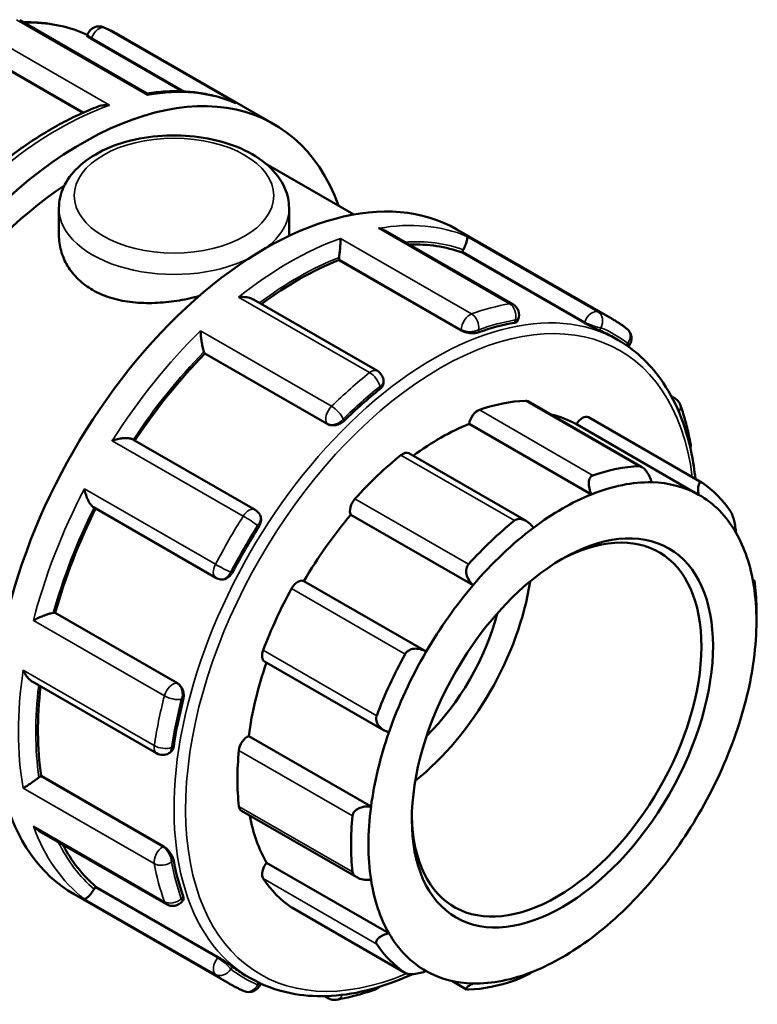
# Model space of a CAD drawing. Header units: millimetres. Extents: x -1 to 901, y -367 to 731.
# Tile 11 of 11: x 756 to 869, y 579 to 731. Entities that reach past the tile are written whole.
import ezdxf

# ---------------------------------------------------------------- set-up
doc = ezdxf.new("R2010")
doc.units = ezdxf.units.MM
doc.layers.add('Visible (ANSI)', color=7, linetype='Continuous', lineweight=50)
doc.layers.add('Visible Narrow (ANSI)', color=7, linetype='Continuous', lineweight=35)

msp = doc.modelspace()

# ---------------------------------------------------------------- linework, layer by layer
at = {"layer": 'Visible (ANSI)'}
for p, q in [((775.244, 719.235), (755.663, 730.511)), ((766.015, 728.101), (766.112, 728.351)), ((766.665, 727.64), (780.693, 719.561)), ((770.909, 728.265), (794.774, 714.522)), ((747.724, 726.478), (765.427, 716.283)), ((793.545, 708.422), (807.089, 700.622)), ((761.702, 701.597), (761.702, 697.479)), ((797.102, 701.597), (797.102, 697.479)), ((822.916, 698.316), (846.781, 684.573)), ((831.536, 686.819), (811.955, 698.095)), ((804.78, 693.621), (804.78, 693.741)), ((823.721, 694.783), (823.773, 694.917)), ((842.537, 683.948), (823.721, 694.783)), ((823.596, 682.786), (804.78, 693.621)), ((810.687, 676.566), (791.629, 687.541)), ((832.258, 684.247), (832.355, 684.498)), ((846.94, 681.758), (847.718, 681.311)), ((849.294, 680.301), (849.363, 680.386)), ((784.163, 679.238), (784.111, 679.312)), ((802.979, 668.403), (784.163, 679.238)), ((811.634, 674.735), (811.634, 674.929)), ((855.904, 672.675), (856.427, 672.374)), ((851.38, 661.782), (833.83, 671.889)), ((843.168, 669.422), (860.642, 659.359)), ((843.607, 657.57), (824.798, 668.402)), ((860.104, 657.526), (841.295, 668.357)), ((791.874, 655.198), (773.052, 666.037)), ((833.558, 653.496), (815.515, 663.886)), ((767.023, 655.585), (785.844, 644.746)), ((792.536, 654.562), (792.478, 654.645)), ((825.41, 643.601), (806.601, 654.433)), ((786.614, 644.502), (786.715, 644.493)), ((818.202, 633.396), (799.393, 644.227)), ((868.43, 644.45), (868.669, 644.313)), ((761.045, 639.361), (761.135, 639.353)), ((779.951, 628.517), (761.135, 639.353)), ((869, 638.07), (869, 639.61)), ((793.334, 631.874), (811.753, 621.267)), ((757.677, 628.721), (776.733, 617.747)), ((809.708, 609.572), (790.899, 620.404)), ((778.619, 617.747), (778.787, 617.844)), ((758.86, 614.205), (758.964, 614.265)), ((777.78, 603.429), (758.964, 614.265)), ((789.767, 608.895), (807.515, 598.674)), ((758.673, 605.789), (778.249, 594.516)), ((812.461, 590.069), (793.652, 600.901)), ((767.303, 597.108), (767.392, 597.219)), ((786.209, 586.384), (767.392, 597.219)), ((764.031, 596.059), (787.896, 582.316)), ((780.665, 594.969), (780.833, 595.178)), ((797.519, 594.007), (814.992, 583.944)), ((790.41, 583.592), (791.187, 583.144)), ((792.692, 582.231), (792.735, 582.341)), ((824.407, 581.433), (822.16, 582.727)), ((803.141, 580.071), (802.581, 580.393))]:
    msp.add_line(p, q, dxfattribs=at)
for centre, start, end in [((767.874, 727.667), 67.04624, 158.80211), ((830.593, 685.181), 338.80211, 60.06401), ((847.89, 681.571), 321.19183, 52.70244), ((809.744, 674.929), 0, 60.06401), ((855.484, 670.736), 19.97218, 60.06401), ((857.001, 665.065), 347.01883, 10.37411), ((790.93, 653.561), 35.02709, 60.06401), ((786.787, 646.384), 240.06401, 264.76275), ((777.676, 619.385), 240.06401, 299.93599), ((779.193, 596.154), 240.06401, 321.19183), ((790.93, 582.914), 247.04624, 338.80211), ((809.744, 583.214), 289.51848, 313.56206), ((804.084, 581.708), 240.06401, 279.87777)]:
    msp.add_arc(centre, 1.89, start, end, dxfattribs=at)
for centre, major_axis, start_param, end_param in [((765.331, 663.394), (29.443, 51.128), 5.8321585, 9.8758048), ((793.474, 647.188), (29.443, 51.128), 0, 3.1415927), ((765.331, 663.394), (-26.499, -46.016), 3.9993968, 6.2831853), ((798.522, 644.28), (28.265, 49.083), 0.1029728, 0.3431373), ((824.93, 694.811), (-0.943, -1.638), 4.7996178, 4.9722547), ((806.117, 694.511), (-0.943, -1.638), 5.3232166, 5.4958534), ((798.522, 644.28), (28.265, 49.083), 0.6265716, 0.9258523), ((818.675, 632.675), (-28.265, -49.083), 3.5922321, 3.7342834), ((818.675, 632.675), (28.265, 49.083), 0, 0.0690919), ((798.522, 644.28), (28.265, 49.083), 1.1501704, 1.4621164), ((785.268, 680.751), (-0.943, -1.638), 5.8468154, 6.0194522), ((818.675, 632.675), (-28.265, -49.083), 4.1158308, 4.2578822), ((820.344, 631.714), (22.007, 38.216), 0.3497393, 0.5888711), ((832.887, 670.251), (0.943, 1.638), 0, 0.3497393), ((826.115, 668.895), (0.943, 1.638), 0.5888711, 2.1820573), ((820.344, 631.714), (21.064, 36.578), 0.0053324, 0.1777829), ((842.225, 667.784), (0.943, 1.638), 0, 1.5537388), ((820.344, 631.714), (-21.064, -36.578), 3.7752436, 4.0646178), ((820.344, 631.714), (-22.007, -38.216), 4.1196505, 4.3587823), ((814.572, 662.248), (0.943, 1.638), 0, 0.9780578), ((837.816, 621.652), (22.007, 38.216), 0.3497393, 0.5888711), ((839.153, 620.883), (21.064, 36.578), 0.3049594, 0.6336509), ((839.153, 620.883), (21.064, 36.578), 0.0053324, 0.3049594), ((837.816, 621.652), (22.007, 38.216), 6.0046061, 6.2437379), ((839.153, 620.883), (21.064, 36.578), 0.6336509, 0.933278), ((839.153, 620.883), (21.064, 36.578), 5.9598262, 6.2885177), ((807.8, 655.804), (-0.943, -1.638), 4.3587823, 5.9519685), ((798.522, 644.28), (28.265, 49.083), 1.6755648, 1.9875549), ((820.344, 631.714), (-21.064, -36.578), 4.4035621, 4.7031891), ((838.262, 621.396), (15.72, 27.297), 2.3739895, 7.0507885), ((837.816, 621.652), (-22.007, -38.216), 4.1196505, 4.3587823), ((818.675, 632.675), (-28.265, -49.083), 4.6394296, 4.7814809), ((839.153, 620.883), (21.064, 36.578), 0.933278, 1.2619695), ((839.153, 620.883), (21.064, 36.578), 5.6601992, 5.9598262), ((798.462, 642.582), (0.943, 1.638), 0.0131901, 1.6063764), ((812.283, 636.356), (15.72, 27.297), 4.1160757, 5.3087022), ((837.816, 621.652), (22.007, 38.216), 5.4958534, 5.6154193), ((820.344, 631.714), (-22.007, -38.216), 4.747969, 4.9871008), ((839.153, 620.883), (21.064, 36.578), 1.2619695, 1.5615965), ((839.153, 620.883), (-21.064, -36.578), 2.189915, 2.5186065), ((760.377, 637.638), (0.943, 1.638), 0.2598657, 0.4325025), ((812.283, 636.356), (12.576, 21.838), 4.2662623, 5.1585156), ((794.277, 633.512), (-0.943, -1.638), 4.9871008, 6.2831853), ((839.153, 620.883), (21.064, 36.578), 1.5615965, 1.890288), ((820.344, 631.714), (-21.064, -36.578), 5.0339476, 5.3315077), ((837.816, 621.652), (-22.007, -38.216), 4.747969, 4.9871008), ((839.153, 620.883), (-21.064, -36.578), 1.890288, 2.189915), ((798.522, 644.28), (28.265, 49.083), 2.2117087, 2.5111537), ((818.675, 632.675), (-28.265, -49.083), 5.1630284, 5.3050797), ((839.153, 620.883), (21.064, 36.578), 1.890288, 2.189915), ((790.71, 618.765), (0.943, 1.638), 0.6415086, 2.2346949), ((839.153, 620.883), (-21.064, -36.578), 1.5615965, 1.890288), ((820.344, 631.714), (-22.007, -38.216), 5.3762875, 5.6154193), ((758.86, 612.66), (-0.943, -1.638), 3.9250571, 4.097694), ((790.71, 610.533), (-0.943, -1.638), 5.6154193, 6.2831853), ((839.153, 620.883), (21.064, 36.578), 2.189915, 2.5186065), ((820.344, 631.714), (-21.064, -36.578), 5.6914664, 5.9598262), ((837.816, 621.652), (-22.007, -38.216), 5.3762875, 5.6154193), ((839.153, 620.883), (-21.064, -36.578), 1.2619695, 1.5615965), ((798.522, 644.28), (-28.265, -49.083), 5.9350315, 6.1763451), ((818.675, 632.675), (-28.265, -49.083), 5.6866272, 5.8286785), ((794.277, 599.894), (-0.943, -1.638), 4.4114198, 6.0046061), ((820.344, 631.714), (-22.007, -38.216), 6.0046061, 6.2437379), ((839.153, 620.883), (-21.064, -36.578), 5.6601992, 5.9598262), ((767.971, 596.154), (-0.943, -1.638), 4.4486559, 4.6212927), ((839.153, 620.883), (-21.064, -36.578), 0.933278, 1.2619695), ((798.462, 595.644), (-0.943, -1.638), 6.2437379, 6.2831853), ((839.153, 620.883), (-21.064, -36.578), 5.9598262, 6.2885177), ((839.153, 620.883), (-21.064, -36.578), 0.6336509, 0.933278), ((837.816, 621.652), (-22.007, -38.216), 6.0046061, 6.2437379), ((818.675, 632.675), (-28.265, -49.083), 6.2102259, 6.2831853), ((839.153, 620.883), (-21.064, -36.578), 0.0053324, 0.3049594), ((839.153, 620.883), (-21.064, -36.578), 0.3049594, 0.6336509), ((837.816, 621.652), (-22.007, -38.216), 0.3497393, 0.5888711)]:
    msp.add_ellipse(centre, major_axis=major_axis, ratio=0.5780931, start_param=start_param, end_param=end_param, dxfattribs=at)
msp.add_ellipse((839.153, 620.883), major_axis=(-16.348, -28.389), ratio=0.5780931, dxfattribs=at)
for points, knots in [([(766.069, 728.24), (763.421, 729.469), (760.475, 730.122), (756.979, 730.197), (756.603, 730.197), (756.223, 730.188)], [5.5506924, 5.5506924, 5.5506924, 5.5506924, 5.80629132, 5.80629132, 5.83694774, 5.83694774, 5.83694774, 5.83694774]), ([(770.909, 728.265), (770.761, 728.351), (770.611, 728.434), (770.311, 728.597), (770.16, 728.677), (769.855, 728.833), (769.702, 728.91), (769.394, 729.058), (769.238, 729.131), (768.926, 729.272), (768.769, 729.341), (768.611, 729.408)], [5.499720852, 5.499720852, 5.499720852, 5.499720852, 5.513857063, 5.513857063, 5.527993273, 5.527993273, 5.542129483, 5.542129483, 5.556265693, 5.556265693, 5.570401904, 5.570401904, 5.570401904, 5.570401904]), ([(766.665, 727.64), (766.497, 727.736), (766.345, 727.83), (766.123, 727.98), (766.054, 728.036), (766.017, 728.083), (766.012, 728.094), (766.015, 728.1)], [0, 0, 0, 0, 0.07111353, 0.07111353, 0.14222706, 0.14222706, 0.17125216, 0.17125216, 0.17125216, 0.17125216]), ([(788.65, 717.85), (787.847, 718.185), (787.02, 718.472), (785.325, 718.948), (784.457, 719.137), (782.687, 719.418), (781.785, 719.51), (779.952, 719.597), (779.022, 719.592), (777.141, 719.487), (776.192, 719.387), (775.233, 719.242)], [5.57378447, 5.57378447, 5.57378447, 5.57378447, 5.64545895, 5.64545895, 5.71713344, 5.71713344, 5.78880792, 5.78880792, 5.8604824, 5.8604824, 5.93183244, 5.93183244, 5.93183244, 5.93183244]), ([(775.311, 718.98), (775.311, 718.981), (775.311, 718.982), (775.305, 719.086), (775.292, 719.161), (775.264, 719.218), (775.255, 719.229), (775.244, 719.235)], [-0.00087618, -0.00087618, -0.00087618, -0.00087618, 0, 0, 0.08405627, 0.08405627, 0.11619633, 0.11619633, 0.11619633, 0.11619633]), ([(767.723, 717.229), (766.798, 716.878), (765.87, 716.49), (764.013, 715.64), (763.083, 715.178), (761.224, 714.183), (760.295, 713.651), (758.442, 712.517), (757.518, 711.915), (755.679, 710.647), (754.763, 709.98), (753.854, 709.282)], [6.11463416, 6.11463416, 6.11463416, 6.11463416, 6.18124662, 6.18124662, 6.24785909, 6.24785909, 6.31447155, 6.31447155, 6.38108401, 6.38108401, 6.44769647, 6.44769647, 6.44769647, 6.44769647]), ([(767.723, 717.229), (767.752, 717.24), (767.781, 717.25), (768.063, 717.347), (768.332, 717.403), (768.884, 717.458), (769.173, 717.456), (769.458, 717.425), (769.461, 717.425), (769.464, 717.424)], [0.18602126, 0.18602126, 0.18602126, 0.18602126, 0.19541368, 0.19541368, 0.27605031, 0.27605031, 0.3607304, 0.3607304, 0.36159819, 0.36159819, 0.36159819, 0.36159819]), ([(788.65, 717.85), (788.732, 717.816), (788.813, 717.779), (788.895, 717.737), (788.898, 717.736), (788.9, 717.735)], [0.333883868, 0.333883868, 0.333883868, 0.333883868, 0.360730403, 0.360730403, 0.361598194, 0.361598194, 0.361598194, 0.361598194]), ([(761.702, 701.597), (761.702, 702.703), (761.955, 703.805), (762.924, 705.93), (763.674, 706.937), (765.66, 708.853), (766.958, 709.725), (769.945, 711.191), (771.653, 711.768), (775.25, 712.553), (777.137, 712.764), (780.912, 712.812), (782.799, 712.652), (786.417, 711.971), (788.145, 711.45), (791.289, 710.057), (792.702, 709.185), (794.999, 707.131), (795.903, 705.955), (796.878, 703.675), (797.102, 702.638), (797.102, 701.597)], [2.3561945, 2.3561945, 2.3561945, 2.3561945, 2.6128927, 2.6128927, 2.8944223, 2.8944223, 3.2214898, 3.2214898, 3.5644956, 3.5644956, 3.9047069, 3.9047069, 4.2428457, 4.2428457, 4.5825846, 4.5825846, 4.9255879, 4.9255879, 5.2562887, 5.2562887, 5.4977871, 5.4977871, 5.4977871, 5.4977871]), ([(811.955, 698.095), (811.868, 698.145), (811.779, 698.19), (811.435, 698.35), (811.164, 698.438), (810.884, 698.497), (810.882, 698.498), (810.879, 698.498)], [0.24564957, 0.24564957, 0.24564957, 0.24564957, 0.27605031, 0.27605031, 0.3607304, 0.3607304, 0.36159819, 0.36159819, 0.36159819, 0.36159819]), ([(783.232, 688.049), (783.084, 688.011), (782.936, 687.974), (781.649, 687.661), (780.506, 687.441), (778.297, 687.132), (777.154, 687.031), (774.877, 686.982), (773.743, 687.034), (771.562, 687.312), (770.515, 687.539), (768.573, 688.161), (767.679, 688.556), (766.094, 689.469), (765.353, 690.015), (764.051, 691.261), (763.489, 691.961), (762.59, 693.456), (762.251, 694.252), (761.807, 695.869), (761.702, 696.688), (761.702, 697.479)], [3.6539104, 3.6539104, 3.6539104, 3.6539104, 3.6976065, 3.6976065, 4.0336959, 4.0336959, 4.3699412, 4.3699412, 4.7061865, 4.7061865, 5.0424317, 5.0424317, 5.378677, 5.378677, 5.7149223, 5.7149223, 6.0511676, 6.0511676, 6.3874129, 6.3874129, 6.7236582, 6.7236582, 6.7236582, 6.7236582]), ([(805.032, 696.942), (805.032, 696.941), (805.032, 696.94), (805.032, 696.809), (805.028, 696.65), (805.012, 696.293), (805, 696.095), (804.969, 695.65), (804.949, 695.4), (804.907, 694.939), (804.887, 694.734), (804.844, 694.356), (804.823, 694.187), (804.801, 694.026), (804.801, 694.022), (804.8, 694.018)], [-0.00087618, -0.00087618, -0.00087618, -0.00087618, 0, 0, 0.08405627, 0.08405627, 0.16422341, 0.16422341, 0.24701336, 0.24701336, 0.30899964, 0.30899964, 0.36272742, 0.36272742, 0.36420009, 0.36420009, 0.36420009, 0.36420009]), ([(824.468, 697.253), (824.468, 697.252), (824.469, 697.252), (824.501, 697.216), (824.518, 697.153), (824.521, 696.974), (824.508, 696.86), (824.447, 696.575), (824.398, 696.399), (824.275, 696.043), (824.21, 695.875), (824.066, 695.541), (823.992, 695.382), (823.909, 695.22), (823.907, 695.216), (823.905, 695.211)], [-0.00087618, -0.00087618, -0.00087618, -0.00087618, 0, 0, 0.08405627, 0.08405627, 0.16422341, 0.16422341, 0.24701336, 0.24701336, 0.30899964, 0.30899964, 0.36272742, 0.36272742, 0.36420009, 0.36420009, 0.36420009, 0.36420009]), ([(791.629, 687.541), (791.439, 687.651), (791.221, 687.736), (790.741, 687.866), (790.473, 687.908), (789.92, 687.945), (789.631, 687.938), (789.346, 687.907), (789.343, 687.907), (789.34, 687.906)], [0.12290023, 0.12290023, 0.12290023, 0.12290023, 0.19541368, 0.19541368, 0.27605031, 0.27605031, 0.3607304, 0.3607304, 0.36159819, 0.36159819, 0.36159819, 0.36159819]), ([(849.035, 683.074), (848.891, 683.184), (848.746, 683.292), (848.453, 683.503), (848.305, 683.607), (848.007, 683.811), (847.856, 683.911), (847.553, 684.107), (847.401, 684.203), (847.093, 684.391), (846.938, 684.483), (846.781, 684.573)], [5.425172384, 5.425172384, 5.425172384, 5.425172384, 5.440082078, 5.440082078, 5.454991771, 5.454991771, 5.469901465, 5.469901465, 5.484811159, 5.484811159, 5.499720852, 5.499720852, 5.499720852, 5.499720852]), ([(832.257, 684.248), (832.239, 684.2), (832.203, 684.155), (832.06, 684.052), (831.921, 684.003), (831.76, 683.975)], [0.74613117, 0.74613117, 0.74613117, 0.74613117, 0.78950751, 0.78950751, 0.86190895, 0.86190895, 0.86190895, 0.86190895]), ([(844.914, 682.769), (844.785, 682.824), (844.613, 682.901), (844.219, 683.083), (843.998, 683.188), (843.574, 683.395), (843.345, 683.511), (842.91, 683.739), (842.705, 683.851), (842.537, 683.948)], [0.28784907, 0.28784907, 0.28784907, 0.28784907, 0.36025051, 0.36025051, 0.43265195, 0.43265195, 0.50376548, 0.50376548, 0.57487901, 0.57487901, 0.57487901, 0.57487901]), ([(783.493, 682.728), (783.493, 682.726), (783.493, 682.723), (783.499, 682.51), (783.512, 682.278), (783.553, 681.798), (783.58, 681.548), (783.651, 681.026), (783.695, 680.751), (783.789, 680.283), (783.833, 680.088), (783.923, 679.756), (783.966, 679.619), (784.011, 679.503), (784.012, 679.5), (784.013, 679.497)], [-0.00087618, -0.00087618, -0.00087618, -0.00087618, 0, 0, 0.08405627, 0.08405627, 0.16422341, 0.16422341, 0.24701336, 0.24701336, 0.30899964, 0.30899964, 0.36272742, 0.36272742, 0.36420009, 0.36420009, 0.36420009, 0.36420009]), ([(826.269, 682.514), (826.102, 682.455), (825.889, 682.41), (825.422, 682.367), (825.167, 682.37), (824.692, 682.417), (824.44, 682.463), (823.976, 682.599), (823.764, 682.689), (823.596, 682.786)], [0.28784907, 0.28784907, 0.28784907, 0.28784907, 0.36025051, 0.36025051, 0.43265195, 0.43265195, 0.50376548, 0.50376548, 0.57487901, 0.57487901, 0.57487901, 0.57487901]), ([(859.607, 659.956), (859.465, 661.295), (859.266, 662.596), (858.116, 668.265), (856.52, 672.151), (852.476, 677.808), (850.263, 679.845), (847.718, 681.311)], [4.82736227, 4.82736227, 4.82736227, 4.82736227, 4.91946376, 4.91946376, 5.24205359, 5.24205359, 5.49972085, 5.49972085, 5.49972085, 5.49972085]), ([(811.634, 674.735), (811.634, 674.574), (811.586, 674.399), (811.394, 674.063), (811.248, 673.902), (811.081, 673.768)], [0.71766788, 0.71766788, 0.71766788, 0.71766788, 0.78950751, 0.78950751, 0.86190895, 0.86190895, 0.86190895, 0.86190895]), ([(858.86, 665.406), (858.783, 665.826), (858.7, 666.243), (858.522, 667.067), (858.427, 667.475), (858.226, 668.282), (858.119, 668.68), (857.894, 669.469), (857.776, 669.858), (857.527, 670.627), (857.397, 671.007), (857.261, 671.381)], [4.90157361, 4.90157361, 4.90157361, 4.90157361, 4.93061951, 4.93061951, 4.95966542, 4.95966542, 4.98871132, 4.98871132, 5.01775722, 5.01775722, 5.04680313, 5.04680313, 5.04680313, 5.04680313]), ([(805.59, 668.905), (805.428, 668.747), (805.223, 668.597), (804.77, 668.363), (804.523, 668.278), (804.06, 668.189), (803.813, 668.177), (803.356, 668.236), (803.146, 668.306), (802.979, 668.403)], [0.28784907, 0.28784907, 0.28784907, 0.28784907, 0.36025051, 0.36025051, 0.43265195, 0.43265195, 0.50376548, 0.50376548, 0.57487901, 0.57487901, 0.57487901, 0.57487901]), ([(773.052, 666.037), (772.985, 666.075), (772.906, 666.108), (772.665, 666.181), (772.487, 666.209), (772.045, 666.239), (771.773, 666.229), (771.234, 666.173), (770.963, 666.126), (770.429, 666.002), (770.162, 665.924), (769.909, 665.833), (769.906, 665.832), (769.904, 665.831)], [0.01733567, 0.01733567, 0.01733567, 0.01733567, 0.05315368, 0.05315368, 0.11416315, 0.11416315, 0.19541368, 0.19541368, 0.27605031, 0.27605031, 0.3607304, 0.3607304, 0.36159819, 0.36159819, 0.36159819, 0.36159819]), ([(850.921, 661.914), (851.007, 661.918), (851.099, 661.903), (851.289, 661.836), (851.386, 661.784), (851.675, 661.585), (851.863, 661.391), (852.215, 660.94), (852.397, 660.64), (852.692, 660.028), (852.809, 659.718), (852.896, 659.43)], [0.35638748, 0.35638748, 0.35638748, 0.35638748, 0.3965806, 0.3965806, 0.43677371, 0.43677371, 0.51715995, 0.51715995, 0.61496745, 0.61496745, 0.70681786, 0.70681786, 0.70681786, 0.70681786]), ([(843.607, 657.57), (843.479, 657.851), (843.37, 658.162), (843.224, 658.804), (843.194, 659.134), (843.234, 659.664), (843.292, 659.907), (843.451, 660.195), (843.516, 660.28), (843.667, 660.415), (843.753, 660.466), (843.846, 660.498)], [0.67957108, 0.67957108, 0.67957108, 0.67957108, 0.77142148, 0.77142148, 0.86922899, 0.86922899, 0.94961522, 0.94961522, 0.98980834, 0.98980834, 1.03000146, 1.03000146, 1.03000146, 1.03000146]), ([(860.104, 657.526), (860.06, 657.803), (860.033, 658.089), (860.031, 658.624), (860.059, 658.868), (860.162, 659.199), (860.235, 659.324), (860.38, 659.408), (860.434, 659.42), (860.551, 659.406), (860.613, 659.38), (860.678, 659.337)], [0.67957108, 0.67957108, 0.67957108, 0.67957108, 0.77142148, 0.77142148, 0.86922899, 0.86922899, 0.94961522, 0.94961522, 0.98980834, 0.98980834, 1.03000146, 1.03000146, 1.03000146, 1.03000146]), ([(765.623, 658.417), (765.624, 658.415), (765.624, 658.412), (765.672, 658.152), (765.736, 657.887), (765.893, 657.371), (765.985, 657.117), (766.203, 656.622), (766.331, 656.378), (766.578, 656.004), (766.691, 655.862), (766.88, 655.681), (766.952, 655.625), (767.023, 655.585)], [-0.00087618, -0.00087618, -0.00087618, -0.00087618, 0, 0, 0.08405627, 0.08405627, 0.16422341, 0.16422341, 0.24701336, 0.24701336, 0.30899964, 0.30899964, 0.34745826, 0.34745826, 0.34745826, 0.34745826]), ([(792.536, 654.562), (792.548, 654.545), (792.559, 654.528), (792.681, 654.336), (792.751, 654.128), (792.804, 653.707), (792.789, 653.466), (792.67, 652.989), (792.565, 652.753), (792.436, 652.549)], [0.6389852, 0.6389852, 0.6389852, 0.6389852, 0.64599254, 0.64599254, 0.71710607, 0.71710607, 0.78950751, 0.78950751, 0.86190895, 0.86190895, 0.86190895, 0.86190895]), ([(865.05, 654.897), (865.096, 654.828), (865.144, 654.742), (865.237, 654.542), (865.284, 654.428), (865.416, 654.062), (865.495, 653.784), (865.635, 653.206), (865.7, 652.867), (865.795, 652.238), (865.826, 651.948), (865.844, 651.696)], [0.35638748, 0.35638748, 0.35638748, 0.35638748, 0.3965806, 0.3965806, 0.43677371, 0.43677371, 0.51715995, 0.51715995, 0.61496745, 0.61496745, 0.70681786, 0.70681786, 0.70681786, 0.70681786]), ([(831.786, 653.553), (831.879, 653.628), (831.985, 653.687), (832.213, 653.77), (832.335, 653.794), (832.711, 653.814), (832.976, 653.756), (833.498, 653.551), (833.788, 653.37), (834.295, 652.936), (834.517, 652.689), (834.698, 652.44)], [0.35638748, 0.35638748, 0.35638748, 0.35638748, 0.3965806, 0.3965806, 0.43677371, 0.43677371, 0.51715995, 0.51715995, 0.61496745, 0.61496745, 0.70681786, 0.70681786, 0.70681786, 0.70681786]), ([(825.41, 643.601), (825.187, 643.812), (824.973, 644.066), (824.615, 644.642), (824.477, 644.967), (824.347, 645.546), (824.328, 645.837), (824.4, 646.243), (824.44, 646.374), (824.553, 646.615), (824.625, 646.726), (824.711, 646.821)], [0.67957108, 0.67957108, 0.67957108, 0.67957108, 0.77142148, 0.77142148, 0.86922899, 0.86922899, 0.94961522, 0.94961522, 0.98980834, 0.98980834, 1.03000146, 1.03000146, 1.03000146, 1.03000146]), ([(788.416, 645.587), (788.305, 645.374), (788.153, 645.165), (787.799, 644.823), (787.597, 644.689), (787.206, 644.524), (786.991, 644.48), (786.761, 644.489), (786.738, 644.491), (786.715, 644.493)], [0.28784907, 0.28784907, 0.28784907, 0.28784907, 0.36025051, 0.36025051, 0.43265195, 0.43265195, 0.50376548, 0.50376548, 0.51160272, 0.51160272, 0.51160272, 0.51160272]), ([(868.597, 643.485), (868.596, 643.687), (868.599, 643.875), (868.616, 644.17), (868.631, 644.27), (868.665, 644.329), (868.685, 644.311), (868.719, 644.183), (868.73, 644.124), (868.754, 643.974), (868.766, 643.884), (868.777, 643.782)], [0.67957108, 0.67957108, 0.67957108, 0.67957108, 0.77142148, 0.77142148, 0.86922899, 0.86922899, 0.94961522, 0.94961522, 0.98980834, 0.98980834, 1.03000146, 1.03000146, 1.03000146, 1.03000146]), ([(760.836, 639.354), (760.718, 639.336), (760.58, 639.306), (760.25, 639.219), (760.061, 639.161), (759.613, 639.011), (759.354, 638.913), (758.864, 638.713), (758.63, 638.61), (758.184, 638.401), (757.972, 638.294), (757.782, 638.19), (757.78, 638.189), (757.778, 638.188)], [0, 0, 0, 0, 0.05315368, 0.05315368, 0.11416315, 0.11416315, 0.19541368, 0.19541368, 0.27605031, 0.27605031, 0.3607304, 0.3607304, 0.36159819, 0.36159819, 0.36159819, 0.36159819]), ([(814.955, 633.007), (815.019, 633.125), (815.101, 633.234), (815.295, 633.426), (815.406, 633.51), (815.768, 633.717), (816.048, 633.795), (816.633, 633.861), (816.981, 633.832), (817.632, 633.672), (817.936, 633.545), (818.202, 633.396)], [0.35638748, 0.35638748, 0.35638748, 0.35638748, 0.3965806, 0.3965806, 0.43677371, 0.43677371, 0.51715995, 0.51715995, 0.61496745, 0.61496745, 0.70681786, 0.70681786, 0.70681786, 0.70681786]), ([(756.211, 630.525), (756.212, 630.522), (756.213, 630.52), (756.327, 630.261), (756.463, 630.012), (756.765, 629.558), (756.931, 629.349), (757.288, 628.99), (757.478, 628.835), (757.677, 628.721)], [-0.00087618, -0.00087618, -0.00087618, -0.00087618, 0, 0, 0.08405627, 0.08405627, 0.16422341, 0.16422341, 0.24097285, 0.24097285, 0.24097285, 0.24097285]), ([(779.951, 628.517), (780.119, 628.42), (780.286, 628.273), (780.566, 627.906), (780.679, 627.685), (780.832, 627.239), (780.882, 626.983), (780.905, 626.476), (780.878, 626.224), (780.822, 626.006)], [0.57487901, 0.57487901, 0.57487901, 0.57487901, 0.64627481, 0.64627481, 0.71767061, 0.71767061, 0.78978991, 0.78978991, 0.86190921, 0.86190921, 0.86190921, 0.86190921]), ([(812.461, 620.955), (812.17, 621.049), (811.87, 621.185), (811.312, 621.547), (811.058, 621.778), (810.715, 622.238), (810.587, 622.489), (810.502, 622.882), (810.491, 623.016), (810.508, 623.279), (810.536, 623.408), (810.582, 623.531)], [0.67957108, 0.67957108, 0.67957108, 0.67957108, 0.77142148, 0.77142148, 0.86922899, 0.86922899, 0.94961522, 0.94961522, 0.98980834, 0.98980834, 1.03000146, 1.03000146, 1.03000146, 1.03000146]), ([(779.351, 618.81), (779.319, 618.598), (779.252, 618.391), (779.056, 618.054), (778.926, 617.924), (778.787, 617.844)], [0.28784907, 0.28784907, 0.28784907, 0.28784907, 0.36025051, 0.36025051, 0.43245793, 0.43245793, 0.43245793, 0.43245793]), ([(758.63, 614.05), (758.507, 613.954), (758.372, 613.852), (758.067, 613.627), (757.901, 613.508), (757.525, 613.241), (757.319, 613.099), (756.946, 612.846), (756.776, 612.734), (756.467, 612.537), (756.329, 612.451), (756.213, 612.384), (756.212, 612.384), (756.211, 612.383)], [0, 0, 0, 0, 0.05315368, 0.05315368, 0.11416315, 0.11416315, 0.19541368, 0.19541368, 0.27605031, 0.27605031, 0.3607304, 0.3607304, 0.36159819, 0.36159819, 0.36159819, 0.36159819]), ([(806.855, 608.124), (806.867, 608.239), (806.898, 608.354), (806.998, 608.574), (807.067, 608.68), (807.318, 608.972), (807.545, 609.133), (808.062, 609.391), (808.396, 609.491), (809.066, 609.592), (809.4, 609.599), (809.708, 609.572)], [0.35638748, 0.35638748, 0.35638748, 0.35638748, 0.3965806, 0.3965806, 0.43677371, 0.43677371, 0.51715995, 0.51715995, 0.61496745, 0.61496745, 0.70681786, 0.70681786, 0.70681786, 0.70681786]), ([(757.778, 606.525), (757.78, 606.522), (757.782, 606.52), (757.969, 606.311), (758.177, 606.123), (758.489, 605.901), (758.58, 605.843), (758.673, 605.789)], [-0.00087618, -0.00087618, -0.00087618, -0.00087618, 0, 0, 0.08405627, 0.08405627, 0.11717316, 0.11717316, 0.11717316, 0.11717316]), ([(777.78, 603.429), (777.947, 603.333), (778.131, 603.194), (778.481, 602.861), (778.648, 602.666), (778.926, 602.278), (779.055, 602.059), (779.252, 601.632), (779.319, 601.425), (779.351, 601.25)], [0.57487901, 0.57487901, 0.57487901, 0.57487901, 0.64599254, 0.64599254, 0.71710607, 0.71710607, 0.78950751, 0.78950751, 0.86190895, 0.86190895, 0.86190895, 0.86190895]), ([(809.708, 598.281), (809.4, 598.256), (809.066, 598.259), (808.396, 598.341), (808.062, 598.424), (807.545, 598.643), (807.318, 598.781), (807.067, 599.034), (806.998, 599.126), (806.898, 599.319), (806.867, 599.42), (806.855, 599.523)], [0.67957108, 0.67957108, 0.67957108, 0.67957108, 0.77142148, 0.77142148, 0.86922899, 0.86922899, 0.94961522, 0.94961522, 0.98980834, 0.98980834, 1.03000146, 1.03000146, 1.03000146, 1.03000146]), ([(767.114, 596.846), (767.018, 596.698), (766.917, 596.554), (766.701, 596.262), (766.588, 596.121), (766.341, 595.835), (766.214, 595.704), (765.993, 595.503), (765.899, 595.431), (765.738, 595.34), (765.673, 595.322), (765.624, 595.331), (765.624, 595.331), (765.623, 595.331)], [0, 0, 0, 0, 0.05315368, 0.05315368, 0.11416315, 0.11416315, 0.19541368, 0.19541368, 0.27605031, 0.27605031, 0.3607304, 0.3607304, 0.36159819, 0.36159819, 0.36159819, 0.36159819]), ([(780.822, 595.748), (780.878, 595.594), (780.905, 595.45), (780.887, 595.273), (780.866, 595.219), (780.833, 595.178)], [0.28784907, 0.28784907, 0.28784907, 0.28784907, 0.36025051, 0.36025051, 0.40371739, 0.40371739, 0.40371739, 0.40371739]), ([(810.582, 588.408), (810.536, 588.477), (810.508, 588.552), (810.491, 588.707), (810.502, 588.788), (810.587, 589.029), (810.715, 589.188), (811.058, 589.488), (811.312, 589.643), (811.87, 589.896), (812.17, 589.996), (812.461, 590.069)], [0.35638748, 0.35638748, 0.35638748, 0.35638748, 0.3965806, 0.3965806, 0.43677371, 0.43677371, 0.51715995, 0.51715995, 0.61496745, 0.61496745, 0.70681786, 0.70681786, 0.70681786, 0.70681786]), ([(786.209, 586.384), (786.376, 586.287), (786.576, 586.166), (786.991, 585.904), (787.206, 585.763), (787.597, 585.499), (787.799, 585.36), (788.153, 585.109), (788.305, 584.998), (788.416, 584.914)], [0.57487901, 0.57487901, 0.57487901, 0.57487901, 0.64599254, 0.64599254, 0.71710607, 0.71710607, 0.78950751, 0.78950751, 0.86190895, 0.86190895, 0.86190895, 0.86190895]), ([(791.187, 583.144), (794.216, 581.4), (797.707, 580.473), (805.303, 580.309), (809.422, 581.116), (814.429, 583.056), (815.247, 583.403), (816.067, 583.78)], [2.3581282, 2.3581282, 2.3581282, 2.3581282, 2.66469867, 2.66469867, 2.98013983, 2.98013983, 3.04152542, 3.04152542, 3.04152542, 3.04152542]), ([(818.202, 584.24), (817.936, 584.14), (817.632, 584.045), (816.981, 583.887), (816.633, 583.826), (816.048, 583.773), (815.768, 583.768), (815.406, 583.808), (815.295, 583.829), (815.101, 583.887), (815.019, 583.924), (814.955, 583.967)], [0.67957108, 0.67957108, 0.67957108, 0.67957108, 0.77142148, 0.77142148, 0.86922899, 0.86922899, 0.94961522, 0.94961522, 0.98980834, 0.98980834, 1.03000146, 1.03000146, 1.03000146, 1.03000146]), ([(834.698, 584.195), (834.517, 584.093), (834.295, 583.972), (833.788, 583.706), (833.498, 583.56), (832.976, 583.308), (832.711, 583.185), (832.335, 583.021), (832.213, 582.97), (831.985, 582.879), (831.879, 582.839), (831.786, 582.807)], [0.67957108, 0.67957108, 0.67957108, 0.67957108, 0.77142148, 0.77142148, 0.86922899, 0.86922899, 0.94961522, 0.94961522, 0.98980834, 0.98980834, 1.03000146, 1.03000146, 1.03000146, 1.03000146]), ([(787.896, 582.316), (788.044, 582.231), (788.193, 582.147), (788.493, 581.984), (788.645, 581.904), (788.949, 581.748), (789.102, 581.672), (789.411, 581.523), (789.566, 581.451), (789.878, 581.31), (790.035, 581.241), (790.193, 581.174)], [2.358128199, 2.358128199, 2.358128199, 2.358128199, 2.372264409, 2.372264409, 2.386400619, 2.386400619, 2.40053683, 2.40053683, 2.41467304, 2.41467304, 2.42880925, 2.42880925, 2.42880925, 2.42880925]), ([(824.711, 581.39), (824.625, 581.387), (824.553, 581.391), (824.44, 581.414), (824.4, 581.432), (824.328, 581.507), (824.347, 581.581), (824.477, 581.754), (824.615, 581.87), (824.973, 582.106), (825.187, 582.225), (825.41, 582.336)], [0.35638748, 0.35638748, 0.35638748, 0.35638748, 0.3965806, 0.3965806, 0.43677371, 0.43677371, 0.51715995, 0.51715995, 0.61496745, 0.61496745, 0.70681786, 0.70681786, 0.70681786, 0.70681786]), ([(804.408, 579.846), (804.8, 579.915), (805.194, 579.991), (805.983, 580.158), (806.379, 580.248), (807.173, 580.445), (807.571, 580.551), (808.37, 580.778), (808.77, 580.899), (809.571, 581.155), (809.973, 581.29), (810.376, 581.433)], [2.80717851, 2.80717851, 2.80717851, 2.80717851, 2.83622441, 2.83622441, 2.86527031, 2.86527031, 2.89431622, 2.89431622, 2.92336212, 2.92336212, 2.95240803, 2.95240803, 2.95240803, 2.95240803])]:
    msp.add_open_spline(points, degree=3, knots=knots, dxfattribs=at)
msp.add_open_spline([(797.102, 697.479), (797.102, 697.429), (797.101, 697.379), (797.099, 697.328)], degree=3, dxfattribs=at)
at = {"layer": 'Visible Narrow (ANSI)'}
for p, q in [((755.159, 730.585), (775.311, 718.98)), ((769.464, 717.424), (749.312, 729.03)), ((788.9, 717.735), (768.748, 729.34)), ((766.665, 727.64), (766.717, 727.773)), ((766.717, 727.773), (781.003, 719.547)), ((747.724, 726.598), (765.544, 716.335)), ((810.879, 698.498), (831.031, 686.893)), ((825.184, 685.337), (805.032, 696.942)), ((844.62, 685.648), (824.468, 697.253)), ((804.78, 693.741), (823.596, 682.905)), ((823.773, 694.917), (842.589, 684.081)), ((789.34, 687.906), (809.493, 676.301)), ((831.929, 684.411), (831.76, 683.975)), ((842.589, 684.081), (842.537, 683.948)), ((844.914, 682.769), (845.083, 683.206)), ((803.645, 671.123), (783.493, 682.728)), ((823.596, 682.905), (823.596, 682.786)), ((826.269, 682.514), (826.269, 682.905)), ((849.226, 680.801), (848.992, 680.51)), ((784.111, 679.312), (802.927, 668.477)), ((811.081, 674.159), (811.081, 673.768)), ((833.449, 671.976), (850.921, 661.914)), ((843.846, 660.498), (826.373, 670.56)), ((802.927, 668.477), (802.979, 668.403)), ((805.59, 668.905), (805.421, 669.146)), ((769.904, 665.831), (790.056, 654.226)), ((814.314, 663.615), (831.786, 653.553)), ((785.776, 646.812), (765.623, 658.417)), ((824.711, 646.821), (807.239, 656.883)), ((792.267, 652.791), (792.436, 652.549)), ((788.416, 645.587), (788.123, 645.614)), ((797.482, 643.069), (814.955, 633.007)), ((779.861, 628.525), (761.045, 639.361)), ((757.778, 638.188), (777.93, 626.583)), ((810.582, 623.531), (793.11, 633.592)), ((776.363, 618.92), (756.211, 630.525)), ((779.951, 628.517), (779.861, 628.525)), ((780.529, 626.033), (780.822, 626.006)), ((779.351, 618.81), (779.012, 618.616)), ((789.383, 618.186), (806.855, 608.124)), ((777.676, 603.369), (758.86, 614.205)), ((756.211, 612.383), (776.363, 600.778)), ((806.855, 599.523), (789.383, 609.584)), ((777.93, 594.919), (757.778, 606.525)), ((777.78, 603.429), (777.676, 603.369)), ((779.012, 601.055), (779.351, 601.25)), ((793.11, 598.47), (810.582, 588.408)), ((786.119, 586.272), (767.303, 597.108)), ((765.623, 595.331), (785.776, 583.726)), ((780.822, 595.748), (780.529, 595.384)), ((814.955, 583.967), (797.482, 594.029)), ((786.209, 586.384), (786.119, 586.272)), ((788.123, 584.549), (788.416, 584.914)), ((792.404, 582.499), (792.267, 582.145))]:
    msp.add_line(p, q, dxfattribs=at)
for centre, major_axis, ratio, start_param, end_param in [((739.352, 678.354), (28.265, 49.083), 0.5780931, 0.0532082, 0.3431373), ((767.874, 727.667), (0.943, 1.638), 0.5780931, 0.0706811, 1.830662), ((767.874, 727.667), (0.737, 1.74), 0.8139334, 6.1838312, 6.2831853), ((741.466, 677.137), (29.443, 51.128), 0.5780931, 0, 0.0706811), ((767.874, 727.667), (-1.762, 0.683), 0.2096643, 0, 0.938208), ((761.618, 665.532), (29.443, 51.128), 0.5780931, 0.0706811, 0.4490503), ((761.618, 665.532), (29.443, 51.128), 0.5780931, 0.5942798, 0.9726491), ((779.402, 701.597), (-17.7, 0), 0.5758617, 0, 2.2770535), ((779.402, 701.597), (17.7, 0), 0.5758617, 5.6361272, 6.2831853), ((797.186, 645.05), (29.443, 51.128), 0.5780931, 0.0706811, 0.4490503), ((797.186, 645.05), (-29.443, -51.128), 0.5780931, 3.7358725, 4.1142417), ((798.522, 644.28), (28.5, 49.491), 0.5780931, 0.1037766, 0.3654758), ((798.522, 644.28), (-28.5, -49.491), 0.5780931, 3.768968, 4.0736215), ((819.453, 632.227), (28.265, 49.083), 0.5780931, 0, 3.1415927), ((820.344, 631.714), (-27.636, -47.991), 0.5780931, 2.4909974, 6.9345377), ((817.338, 633.445), (-29.443, -51.128), 0.5780931, 3.590643, 3.7358725), ((830.593, 685.181), (0.943, 1.638), 0.5780931, 0, 0.4490503), ((830.593, 685.181), (0.324, -1.862), 0.7350753, 1.0210612, 2.5918575), ((824.933, 683.675), (0.943, 1.638), 0.5780931, 0.5942798, 2.3542608), ((824.933, 683.675), (-0.631, 1.781), 0.6760742, 4.0435854, 5.6143817), ((843.746, 683.975), (0.943, 1.638), 0.5780931, 0.0706811, 1.830662), ((817.338, 633.445), (29.443, 51.128), 0.5780931, 0, 0.0706811), ((843.746, 683.975), (0.737, 1.74), 0.8139334, 4.6130349, 6.1838312), ((818.675, 632.675), (28.5, 49.491), 0.5780931, 0.4490503, 0.5942798), ((830.593, 685.181), (1.762, -0.683), 0.2096643, 5.650597, 6.2831853), ((843.746, 683.975), (-1.762, 0.683), 0.2096643, 0.938208, 2.5090043), ((818.675, 632.675), (28.5, 49.491), 0.5780931, 6.2086368, 6.3538664), ((847.89, 681.571), (1.145, 1.503), 0.8137045, 4.817131, 6.2831853), ((797.186, 645.05), (-29.443, -51.128), 0.5780931, 4.2594713, 4.6378405), ((824.933, 683.675), (-1.89, 0), 0.5758617, 0.7853982, 2.3561945), ((847.89, 681.571), (1.473, -1.184), 0.2127125, 0, 0.6330825), ((798.522, 644.28), (-28.5, -49.491), 0.5780931, 4.2925668, 4.604607), ((817.338, 633.445), (-29.443, -51.128), 0.5780931, 4.1142417, 4.2594713), ((809.744, 674.929), (0.943, 1.638), 0.5780931, 0, 0.9726491), ((809.744, 674.929), (1.178, -1.478), 0.4594832, 0.7087287, 2.279525), ((818.675, 632.675), (28.5, 49.491), 0.5780931, 0.9726491, 1.1178786), ((809.744, 674.929), (1.89, 0), 0.5758617, 5.4977871, 6.2831853), ((855.484, 670.736), (0.943, 1.638), 0.5780931, 0, 0.3714445), ((804.084, 669.916), (-0.943, -1.638), 0.5780931, 4.2594713, 6.0194522), ((804.084, 669.916), (-1.321, 1.351), 0.3570614, 3.8089211, 5.3797174), ((855.484, 670.736), (1.776, 0.646), 0.7336999, 5.4859877, 6.2831853), ((804.084, 669.916), (-1.548, -1.085), 0.7877574, 0.3525803, 1.9233766), ((857.001, 665.065), (1.859, 0.34), 0.6743022, 5.862514, 6.2831853), ((797.186, 645.05), (-29.443, -51.128), 0.5780931, 4.78307, 5.1614393), ((798.522, 644.28), (-28.5, -49.491), 0.5780931, 4.8162921, 5.1283437), ((790.93, 653.561), (0.943, 1.638), 0.5780931, 0, 1.4962479), ((790.93, 653.561), (1.548, 1.085), 0.7877574, 5.0649693, 6.2831853), ((817.338, 633.445), (-29.443, -51.128), 0.5780931, 4.6378405, 4.78307), ((818.675, 632.675), (28.5, 49.491), 0.5780931, 1.4962479, 1.6414774), ((790.93, 653.561), (1.596, -1.013), 0.060773, 0.6177024, 2.1884987), ((786.787, 646.384), (-0.943, -1.638), 0.5780931, 4.78307, 6.2831853), ((786.787, 646.384), (-1.675, 0.875), 0.0576257, 0.9532268, 2.5240231), ((786.787, 646.384), (-0.173, -1.882), 0.7885742, 0, 1.222868), ((797.186, 645.05), (-29.443, -51.128), 0.5780931, 5.3066688, 5.6850381), ((779.193, 626.802), (0.943, 1.638), 0.5780931, 0.2598657, 2.0198466), ((779.193, 626.802), (0.173, 1.882), 0.7885742, 4.3644606, 5.935257), ((798.522, 644.28), (-28.5, -49.491), 0.5780931, 5.3471762, 5.6519425), ((817.338, 633.445), (-29.443, -51.128), 0.5780931, 5.1614393, 5.3066688), ((779.193, 626.802), (1.831, -0.469), 0.3542212, 4.0459708, 5.6167671), ((818.675, 632.675), (28.5, 49.491), 0.5780931, 2.0198466, 2.1650762), ((777.676, 619.385), (-0.943, -1.638), 0.5780931, 5.3066688, 6.2831853), ((777.676, 619.385), (-1.869, 0.283), 0.456872, 0.8633642, 2.4341605), ((777.676, 619.385), (0.943, -1.638), 0.5780931, 0, 0.7873319), ((797.186, 645.05), (-29.443, -51.128), 0.5780931, 5.8302676, 6.2086368), ((798.522, 644.28), (-28.5, -49.491), 0.5780931, 5.9130218, 6.1755413), ((777.676, 601.824), (0.943, 1.638), 0.5780931, 0.7834645, 2.5434454), ((777.676, 601.824), (0.943, -1.638), 0.5780931, 0.7873319, 2.3581282), ((777.676, 601.824), (1.859, 0.34), 0.6743022, 3.8131705, 5.3839669), ((817.338, 633.445), (-29.443, -51.128), 0.5780931, 5.6850381, 5.8302676), ((818.675, 632.675), (28.5, 49.491), 0.5780931, 2.5434454, 2.6886749), ((779.193, 596.154), (-1.776, -0.646), 0.7336999, 0.5532992, 2.1240956), ((779.193, 596.154), (1.473, -1.184), 0.2127125, 0, 0.6330825), ((779.193, 596.154), (-0.943, -1.638), 0.5780931, 5.8302676, 6.2831853), ((786.787, 585.319), (-0.943, -1.638), 0.5780931, 4.4486559, 6.2086368), ((786.787, 585.319), (1.473, -1.184), 0.2127125, 0.6330825, 2.2038789), ((786.787, 585.319), (-1.145, -1.503), 0.8137045, 0.104742, 1.6755383), ((817.338, 633.445), (-29.443, -51.128), 0.5780931, 6.2086368, 6.2831853), ((818.675, 632.675), (-28.5, -49.491), 0.5780931, 6.2086368, 6.3538664), ((790.93, 582.914), (-0.737, -1.74), 0.8139334, 0, 1.4714422), ((790.93, 582.914), (1.762, -0.683), 0.2096643, 5.650597, 6.2831853), ((809.744, 583.214), (0.631, -1.781), 0.6760742, 0, 0.4326393), ((804.084, 581.708), (-0.943, -1.638), 0.5780931, 5.8934295, 6.2831853), ((804.084, 581.708), (0.324, -1.862), 0.7350753, 0, 0.8062305)]:
    msp.add_ellipse(centre, major_axis=major_axis, ratio=ratio, start_param=start_param, end_param=end_param, dxfattribs=at)
msp.add_ellipse((779.402, 703.526), major_axis=(-15.34, 0), ratio=0.5758617, dxfattribs=at)

doc.saveas('drawing.dxf')
